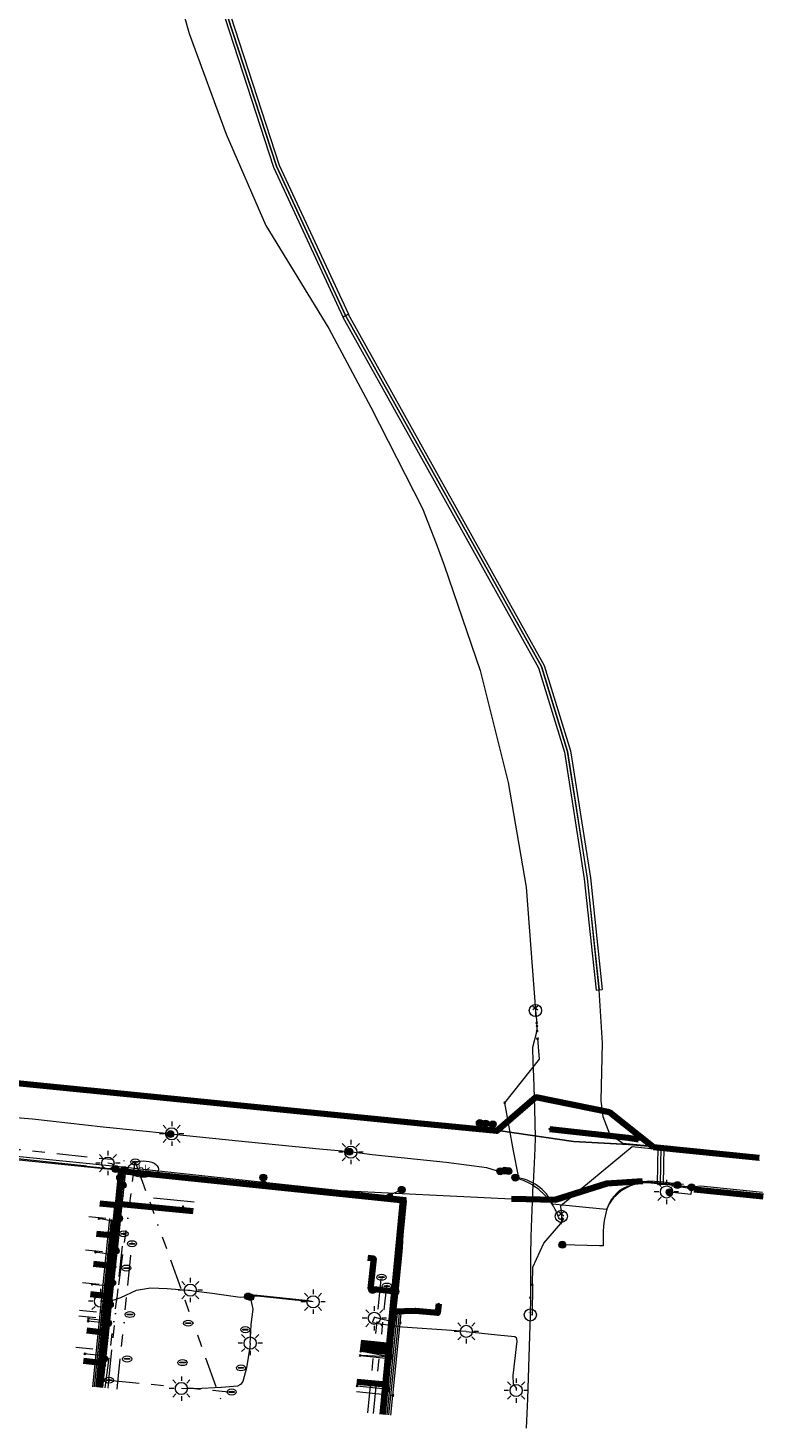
# Model space of a CAD drawing. Extents: x 168205 to 168768, y 448681 to 449635.
# Tile 4 of 11: x 168647 to 168768, y 448681 to 448911. Entities that reach past the tile are written whole.
import ezdxf
from ezdxf.enums import TextEntityAlignment as Align
from ezdxf.lldxf.tags import DXFTag

# ---------------------------------------------------------------- set-up
doc = ezdxf.new("R2010")
doc.units = 0
doc.linetypes.add('RI-OVERIG', pattern=[17, 5, -2, 2, -2, 0, -2, 2, -2])
doc.layers.get('0').update_dxf_attribs({"lineweight": 0})
for name, color, linetype, lineweight, true_color in [('B-WE-KL-DATA_COAXKABEL_7_ZIGGO BV-G', 3, 'KL-DATA-N', 18, 0x00ff00), ('B-WE-KL-DATA_DFN PA CIRCET NEDERLAND-G', 3, 'KL-DATA-N', 18, 0x00ff00), ('B-WE-KL-DATA_DUCT_ZIGGO BV-G', 3, 'Continuous', 100, 0x00ff00), ('B-WE-KL-DATA_HULPSTUK_KPN BV-S', 3, 'Continuous', 25, 0x00ff00), ('B-WE-KL-DATA_KABELBED_KPN BV-G', 3, 'Continuous', 100, 0x00ff00), ('B-WE-KL-DATA_KABELBED_ZIGGO BV-G', 3, 'Continuous', 100, 0x00ff00), ('B-WE-KL-DATA_MANTELBUIS_ASBESTCEMENT_100_KPN BV-G', 3, 'Continuous', 100, 0x00ff00), ('B-WE-KL-DATA_REGGEFIBER OPERATOR BV-G', 3, 'KL-DATA-N', 18, 0x00ff00), ('B-WE-KL-DATA_TRENT INFRASTRUCTUUR-G', 3, 'KL-DATA-N', 18, 0x00ff00), ('B-WE-KL-ET_LS_HULPSTUK_LIANDER NV PAC 2AI68G2-S', 190, 'Continuous', 25, 0x7f00ff), ('B-WE-KL-ET_LS_LIANDER NV PAC 2AI68G2-G', 190, 'KL-LS-N', 18, 0x7f00ff), ('B-WE-KL-ET_LS_OV_LICHTMAST_LIANDER NV PAC 2AI68G2-S', 190, 'Continuous', 25, 0x7f00ff), ('B-WE-KL-ET_MS_HULPSTUK_LIANDER NV PAC 2AI68G2-S', 4, 'Continuous', 25, 0x00ffff), ('B-WE-KL-ET_MS_LIANDER NV PAC 2AI68G2-G', 4, 'KL-MS-N', 18, 0x00ffff), ('B-WE-KL-ET_MS_MANTELBUIS_HIGH DENSITY POLYETHYLENE HDPE_125_LIANDER NV PAC 2AI68G2-G', 4, 'Continuous', 100, 0x00ffff), ('B-WE-KL-ET_MS_MANTELBUIS_POLYETHEEN_125_LIANDER NV PAC 2AI68G2-G', 4, 'Continuous', 100, 0x00ffff), ('B-WE-KL-GAS_LD_ASBESTCEMENT_89_LIANDER NV PAC 2AI68G2-G', 40, 'KL-GAS-LD-N', 18, 0xffbf00), ('B-WE-KL-GAS_LD_HULPSTUK_LIANDER NV PAC 2AI68G2-S', 40, 'Continuous', 25, 0xffbf00), ('B-WE-KL-GAS_LD_POLYETHEEN_110_LIANDER NV PAC 2AI68G2-G', 40, 'KL-GAS-LD-N', 18, 0xffbf00), ('B-WE-KL-GAS_LD_SLAGVAST PVC_110_LIANDER NV PAC 2AI68G2-G', 40, 'KL-GAS-LD-N', 18, 0xffbf00), ('B-WE-KL-GAS_LD_SLAGVAST PVC_75_LIANDER NV PAC 2AI68G2-G', 40, 'KL-GAS-LD-N', 18, 0xffbf00), ('B-WE-KL-WARMTENET_HULPSTUK_DEVO BV-S', 80, 'Continuous', 25, 0x3fff00), ('B-WE-KL-WARMTENET_OVERIG_DEVO BV-G', 80, 'KL-WARMTENET-N', 18, 0x3fff00), ('B-WE-KL-WATER_63_VITENS-G', 5, 'KL-WATER-N', 18, 0x0000ff), ('B-WE-KL-WATER_HULPSTUK_VITENS-S', 5, 'Continuous', 25, 0x0000ff), ('B-WE-KL-WATER_VITENS-S', 5, 'Continuous', 25, 0x0000ff), ('B-WE-RI-VRIJVERVAL_HULPSTUK_GEMEENTE VEENENDAAL-S', 6, 'Continuous', 25, 0xff00ff), ('B-WE-RI-VRIJVERVAL_POLYVINYLCHLORIDE PVC_120_GEMEENTE VEENENDAAL-G', 6, 'RI-OVERIG', 18, 0xff00ff), ('B-WE-RI-VRIJVERVAL_POLYVINYLCHLORIDE PVC_200_GEMEENTE VEENENDAAL-G', 6, 'RI-OVERIG', 18, 0xff00ff), ('B-WE-RI-VRIJVERVAL_POLYVINYLCHLORIDE PVC_310_GEMEENTE VEENENDAAL-G', 6, 'RI-OVERIG', 18, 0xff00ff)]:
    doc.layers.add(name, color=color, linetype=linetype, lineweight=lineweight, true_color=true_color)
for name, color, linetype, lineweight in [('B-WE-KL-OVERIG_HULPSTUK_GEMEENTE VEENENDAAL-S', 8, 'Continuous', 25), ('B-WE-OG-INFO_DFN PA CIRCET NEDERLAND-G', 7, 'Continuous', 18), ('B-WE-OG-INFO_LIANDER NV PAC 2AI68G2-G', 7, 'Continuous', 18), ('B-WE-OG-INFO_TRENT INFRASTRUCTUUR-G', 7, 'Continuous', 18)]:
    doc.layers.add(name, color=color, linetype=linetype, lineweight=lineweight)
doc.styles.add('NLCS-ISO', font='NLCS-ISO.ttf')
doc.styles.get("Standard").update_dxf_attribs({"font": 'iso.shx'})
tags = doc.linetypes.add('KL-DATA-N', pattern='A,4,-1,[101,NLCS.SHX,S=0.5,R=0,X=0,Y=0],-1,4,-1,["D",Standard,S=1,R=0,X=-0.25,Y=-0.5],-1.5', length=12.5).pattern_tags.tags
tags[18] = DXFTag(74, 10)
tags = doc.linetypes.add('KL-GAS-LD-N', pattern='A,4,-1,[69,NLCS.SHX,S=0.5,R=0,X=0,Y=0],-1,4,-1,["L",Standard,S=1,R=0,X=0.25,Y=-0.5],-2', length=13).pattern_tags.tags
tags[18] = DXFTag(74, 10)
tags = doc.linetypes.add('KL-LS-N', pattern='A,4,-1,[103,NLCS.SHX,S=0.75,R=0,X=0,Y=0],-1,4,-1,["L",Standard,S=1,R=0,X=0,Y=-0.5],-2', length=13).pattern_tags.tags
tags[18] = DXFTag(74, 10)
tags = doc.linetypes.add('KL-MS-N', pattern='A,4,-1,[103,NLCS.SHX,S=0.75,R=0,X=0,Y=0],-1,4,-1,["M",Standard,S=1,R=0,X=0,Y=-0.5],-2', length=13).pattern_tags.tags
tags[18] = DXFTag(74, 10)
tags = doc.linetypes.add('KL-WARMTENET-N', pattern='A,7,-1.5,["WN",Standard,S=1,R=0,X=-0.3,Y=-0.5],-3', length=11.5).pattern_tags.tags
tags[6] = DXFTag(74, 10)
doc.linetypes.add('KL-WATER-N', pattern='A,7,-0.5,[168,NLCS.SHX,S=0.75,R=0,X=0.75,Y=0],-2', length=9.5)

# ---------------------------------------------------------------- blocks, each defined once
blk = doc.blocks.new('SKL-WTB_HULP_BLAASGAT-SO')
at = {"color": 0, "linetype": 'ByBlock', "lineweight": 18}
for points in [[(0.4, 0.73), (-0.4, 0.09)], [(-0.4, 0.73), (0.4, 0.09)], [(0, 0.41), (0, -0.87)]]:
    blk.add_lwpolyline(points, dxfattribs=at)
blk.add_circle((0, 0), 1, dxfattribs=at)
at = {"color": 0, "linetype": 'ByBlock', "lineweight": 18, "style": 'NLCS-ISO', "flags": 1}
for tag, p in [('TYPE', (1.5, 0)), ('OMSCHRIJVING', (1.5, -3)), ('LABEL', (1.5, -1.5))]:
    blk.add_attdef(tag, p, '', height=1, dxfattribs=at)
blk = doc.blocks.new('SKL-WTB_HULP_OVERIG-SO')
at = {"color": 0, "linetype": 'ByBlock', "lineweight": 18}
for points in [[(-0.14, 0.14), (0.14, -0.14)], [(0.14, 0.14), (-0.14, -0.14)]]:
    blk.add_lwpolyline(points, dxfattribs=at)
at = {"color": 0, "linetype": 'ByBlock', "lineweight": 18, "style": 'NLCS-ISO', "flags": 1}
for tag, p in [('TYPE', (1.5, 0)), ('OMSCHRIJVING', (1.5, -3)), ('LABEL', (1.5, -1.5))]:
    blk.add_attdef(tag, p, '', height=1, dxfattribs=at)
blk = doc.blocks.new('SKL-WTB_HULP_T STUK-SO')
at = {"color": 0, "linetype": 'ByBlock', "lineweight": 18}
blk.add_circle((0, 0), 1, dxfattribs=at)
at = {"color": 0, "linetype": 'ByBlock', "lineweight": -2, "style": 'NLCS-ISO'}
blk.add_text('T', height=1, dxfattribs=at).set_placement((0, 0), align=Align.MIDDLE_CENTER)
at = {"color": 0, "linetype": 'ByBlock', "lineweight": 18, "style": 'NLCS-ISO', "flags": 1}
for tag, p in [('TYPE', (1.5, 0)), ('OMSCHRIJVING', (1.5, -3)), ('LABEL', (1.5, -1.5))]:
    blk.add_attdef(tag, p, '', height=1, dxfattribs=at)
blk = doc.blocks.new('SKL-WTB_HULP_MOF-SO')
at = {"linetype": 'ByBlock', "lineweight": 18}
h = blk.add_hatch(color=0, dxfattribs=at)
h.dxf.hatch_style = 1
h.paths.add_polyline_path([(-0.5625, 0, 1), (0.5625, 0, 1)])
at = {"color": 0, "linetype": 'ByBlock', "lineweight": 18}
blk.add_circle((0, 0), 0.5625, dxfattribs=at)
at = {"color": 0, "linetype": 'ByBlock', "lineweight": 18, "style": 'NLCS-ISO', "flags": 1}
for tag, p in [('TYPE', (1.5, 0)), ('OMSCHRIJVING', (1.5, -3)), ('LABEL', (1.5, -1.5))]:
    blk.add_attdef(tag, p, '', height=1, dxfattribs=at)
blk = doc.blocks.new('SKL-ET_OV_LICHTMAST-SO')
at = {"color": 0, "linetype": 'ByBlock', "lineweight": 18}
for points in [[(-1.25, 0), (-2, 0)], [(-1.41, 1.41), (-0.88, 0.88)], [(0, 2), (0, 1.25)], [(0.88, 0.88), (1.41, 1.41)], [(2, 0), (1.25, 0)], [(-1.41, -1.41), (-0.88, -0.88)], [(0, -1.25), (0, -2)], [(0.88, -0.88), (1.41, -1.41)]]:
    blk.add_lwpolyline(points, dxfattribs=at)
blk.add_circle((0, 0), 1, dxfattribs=at)
blk = doc.blocks.new('SKL-WATER_BRANDKRAAN_BRANDPUT-SO')
at = {"color": 0, "linetype": 'ByBlock', "lineweight": 18}
blk.add_ellipse((0, 0), major_axis=(2.5, 0), ratio=0.54, dxfattribs=at)
at = {"color": 0, "linetype": 'ByBlock', "lineweight": 18, "style": 'NLCS-ISO'}
blk.add_text('bk', height=1.5, dxfattribs=at).set_placement((0.16, 0), align=Align.MIDDLE_CENTER)
blk = doc.blocks.new('SRI-HULP_OVERIG-SO')
at = {"color": 0, "linetype": 'ByBlock', "lineweight": 18}
for points in [[(-0.14, 0.14), (0.14, -0.14)], [(0.14, 0.14), (-0.14, -0.14)]]:
    blk.add_lwpolyline(points, dxfattribs=at)
at = {"color": 0, "linetype": 'ByBlock', "lineweight": 18, "style": 'NLCS-ISO', "flags": 1}
for tag, p in [('TYPE', (1.5, 0)), ('OMSCHRIJVING', (1.5, -3)), ('LABEL', (1.5, -1.5))]:
    blk.add_attdef(tag, p, '', height=1, dxfattribs=at)
blk = doc.blocks.new('SRI-HULP_MANGAT-SO')
at = {"linetype": 'ByBlock', "lineweight": 18}
h = blk.add_hatch(color=0, dxfattribs=at)
h.dxf.hatch_style = 1
edge = h.paths.add_edge_path()
edge.add_arc((0.38, 0), 0.0646, -90, 90, ccw=False)
edge.add_line((0.38, -0.06), (-0.38, -0.06))
edge.add_arc((-0.38, 0), 0.0646, 90, 270, ccw=False)
edge.add_line((-0.38, 0.06), (0.38, 0.06))
at = {"color": 0, "linetype": 'ByBlock', "lineweight": 18}
blk.add_lwpolyline([(0.38, 0.06, -1), (0.38, -0.06), (-0.38, -0.06, -1), (-0.38, 0.06)], format="xyb", close=True, dxfattribs=at)
blk.add_ellipse((0, 0), major_axis=(-0.75, 0), ratio=0.666667, dxfattribs=at)
at = {"color": 0, "linetype": 'ByBlock', "lineweight": 18, "style": 'NLCS-ISO', "flags": 1}
for tag, p in [('TYPE', (1.75, 0)), ('OMSCHRIJVING', (1.75, -3)), ('LABEL', (1.75, -1.5))]:
    blk.add_attdef(tag, p, '', height=1, dxfattribs=at)
blk = doc.blocks.new('SKL-WTB_HULP_MANGAT-SO')
at = {"linetype": 'ByBlock', "lineweight": 18}
h = blk.add_hatch(color=0, dxfattribs=at)
h.dxf.hatch_style = 1
edge = h.paths.add_edge_path()
edge.add_arc((0.38, 0), 0.0646, -90, 90, ccw=False)
edge.add_line((0.38, -0.06), (-0.38, -0.06))
edge.add_arc((-0.38, 0), 0.0646, 90, 270, ccw=False)
edge.add_line((-0.38, 0.06), (0.38, 0.06))
at = {"color": 0, "linetype": 'ByBlock', "lineweight": 18}
blk.add_lwpolyline([(0.38, 0.06, -1), (0.38, -0.06), (-0.38, -0.06, -1), (-0.38, 0.06)], format="xyb", close=True, dxfattribs=at)
blk.add_ellipse((0, 0), major_axis=(-0.75, 0), ratio=0.666667, dxfattribs=at)
at = {"color": 0, "linetype": 'ByBlock', "lineweight": 18, "style": 'NLCS-ISO', "flags": 1}
for tag, p in [('TYPE', (1.75, 0)), ('OMSCHRIJVING', (1.75, -3)), ('LABEL', (1.75, -1.5))]:
    blk.add_attdef(tag, p, '', height=1, dxfattribs=at)

msp = doc.modelspace()

# ---------------------------------------------------------------- linework, layer by layer
at = {"layer": 'B-WE-KL-DATA_COAXKABEL_7_ZIGGO BV-G', "flags": 128}
for points in [[(168658.89, 448687.77), (168659.14, 448690.47), (168659.25, 448691.57), (168659.27, 448691.8), (168659.81, 448696.77), (168660.14, 448699.85), (168660.33, 448701.56), (168660.45, 448702.75), (168660.96, 448707.72), (168661.47, 448712.7), (168661.85, 448716.41), (168661.98, 448717.69), (168659.1, 448717.97)], [(168658.89, 448687.77), (168659.14, 448690.47), (168659.25, 448691.57), (168659.27, 448691.8), (168659.81, 448696.77), (168660.14, 448699.85), (168660.33, 448701.56), (168660.45, 448702.75), (168660.96, 448707.72), (168661.47, 448712.7), (168658.59, 448712.99)], [(168658.89, 448687.77), (168659.14, 448690.47), (168659.25, 448691.57), (168659.27, 448691.8), (168659.81, 448696.77), (168660.14, 448699.85), (168660.33, 448701.56), (168660.45, 448702.75), (168660.96, 448707.72), (168658.08, 448708.02)], [(168703.11, 448709.02), (168704.1, 448708.92), (168703.59, 448703.95), (168707.67, 448703.52), (168707.63, 448703.15), (168707.32, 448700.21), (168707.08, 448697.86), (168706.88, 448695.94), (168706.74, 448694.57), (168706.63, 448693.57), (168706.46, 448691.94), (168706.44, 448691.72), (168706.26, 448689.91), (168706.08, 448688.2), (168705.93, 448686.78), (168705.57, 448683.33)], [(168657.57, 448703.04), (168660.45, 448702.75), (168660.33, 448701.56), (168660.14, 448699.85), (168659.81, 448696.77), (168659.27, 448691.8), (168659.25, 448691.57), (168659.14, 448690.47), (168658.89, 448687.77)], [(168705.57, 448683.33), (168705.93, 448686.78), (168706.08, 448688.2), (168706.26, 448689.91), (168706.44, 448691.72), (168706.46, 448691.94), (168706.63, 448693.57), (168706.74, 448694.57), (168706.88, 448695.94), (168707.08, 448697.86), (168707.32, 448700.21), (168707.33, 448700.22), (168710.95, 448700.35), (168714.63, 448699.98), (168714.79, 448701.47)], [(168658.89, 448687.77), (168659.14, 448690.47), (168659.25, 448691.57), (168659.27, 448691.8), (168659.81, 448696.77), (168656.96, 448697.08)], [(168705.57, 448683.33), (168705.93, 448686.78), (168706.08, 448688.2), (168706.26, 448689.91), (168706.44, 448691.72), (168706.46, 448691.94), (168706.63, 448693.57), (168701.9, 448694.06)], [(168705.57, 448683.33), (168705.93, 448686.78), (168706.08, 448688.2), (168706.26, 448689.91), (168706.44, 448691.72), (168706.46, 448691.94), (168706.63, 448693.57), (168706.74, 448694.57), (168702, 448695.05)], [(168658.89, 448687.77), (168659.14, 448690.47), (168659.25, 448691.57), (168659.27, 448691.8), (168656.45, 448692.1)], [(168705.57, 448683.33), (168705.93, 448686.78), (168706.08, 448688.2), (168701.35, 448688.69)]]:
    msp.add_lwpolyline(points, dxfattribs=at)
at = {"layer": 'B-WE-KL-DATA_DFN PA CIRCET NEDERLAND-G', "flags": 128}
for points in [[(168768, 448719.43), (168751.22, 448721.14), (168751.33, 448727.23), (168745.01, 448727.8), (168742.88, 448729.32), (168741.76, 448732.16), (168741.48, 448734.85), (168741.66, 448744.29), (168741.13, 448753.03), (168739.19, 448771.36), (168735.94, 448792.2), (168731.65, 448806.15), (168699.48, 448863.78), (168688.12, 448888.33), (168676.49, 448924.06), (168671.08, 448942.08), (168669.44, 448955.71)], [(168676.01, 448923.91), (168687.65, 448888.15)], [(168676.97, 448924.21), (168688.59, 448888.51)], [(168687.65, 448888.15), (168699.03, 448863.57)], [(168688.59, 448888.51), (168699.94, 448863.99)], [(168699.03, 448863.57), (168699.94, 448863.99)], [(168699.05, 448863.53), (168699.92, 448864.02)], [(168699.92, 448864.02), (168732.11, 448806.34)], [(168699.05, 448863.53), (168731.18, 448805.95)], [(168732.11, 448806.34), (168736.42, 448792.31)], [(168731.18, 448805.95), (168735.45, 448792.09)], [(168736.42, 448792.31), (168739.68, 448771.42)], [(168735.45, 448792.09), (168738.69, 448771.29)], [(168738.69, 448771.29), (168740.63, 448752.97)], [(168739.68, 448771.42), (168741.62, 448753.08)], [(168740.63, 448752.97), (168741.62, 448753.08)], [(168750.72, 448721.15), (168750.83, 448727.24)], [(168750.83, 448727.24), (168751.83, 448727.22)], [(168751.72, 448721.13), (168751.83, 448727.22)], [(168750.72, 448721.15), (168751.72, 448721.13)]]:
    msp.add_lwpolyline(points, dxfattribs=at)
at = {"layer": 'B-WE-KL-DATA_DUCT_ZIGGO BV-G', "flags": 128}
for points in [[(168658.89, 448687.77), (168659.27, 448691.8), (168659.81, 448696.77), (168660.45, 448702.75), (168660.96, 448707.72), (168661.47, 448712.7), (168661.85, 448716.41), (168661.98, 448717.69), (168662.01, 448717.88), (168662.02, 448718.07)], [(168705.57, 448683.33), (168705.93, 448686.78), (168706.08, 448688.2), (168706.26, 448689.91), (168706.44, 448691.72), (168706.46, 448691.94), (168706.63, 448693.57), (168706.74, 448694.57), (168706.88, 448695.94), (168707.08, 448697.86), (168707.32, 448700.21), (168707.63, 448703.15), (168707.67, 448703.52), (168708.35, 448710.05), (168708.43, 448711.73), (168708.49, 448712.91)]]:
    msp.add_lwpolyline(points, dxfattribs=at)
at = {"layer": 'B-WE-KL-DATA_KABELBED_KPN BV-G', "flags": 128}
for points in [[(168586.75, 448744.19), (168597.21, 448742.73), (168638.85, 448738.39), (168711.83, 448731.09), (168724.32, 448729.88), (168730.71, 448735.41), (168742.8, 448732.94), (168750.05, 448727.22)], [(168747.59, 448728.48), (168745.9, 448728.72), (168734.5, 448730), (168733.02, 448730.18)], [(168734.5, 448730), (168745.9, 448728.72)], [(168750.05, 448727.22), (168767.43, 448725.46)], [(168705.62, 448683.32), (168709.03, 448718.46), (168662.63, 448723.28), (168659.39, 448690.03)], [(168659.39, 448690.03), (168659.14, 448687.75)]]:
    msp.add_lwpolyline(points, dxfattribs=at)
at = {"layer": 'B-WE-KL-DATA_KABELBED_ZIGGO BV-G', "flags": 128}
for points in [[(168661.98, 448717.69), (168659.1, 448717.97)], [(168661.85, 448716.41), (168661.98, 448717.69)], [(168661.98, 448717.69), (168662.01, 448717.88)], [(168662.01, 448717.88), (168662.02, 448718.07)], [(168662.01, 448717.88), (168674.45, 448716.71)], [(168661.85, 448716.41), (168661.47, 448712.7)], [(168661.47, 448712.7), (168658.59, 448712.99)], [(168660.96, 448707.72), (168661.47, 448712.7)], [(168708.43, 448711.73), (168708.49, 448712.91)], [(168707.67, 448703.52), (168708.35, 448710.05), (168708.43, 448711.73)], [(168660.96, 448707.72), (168658.08, 448708.02)], [(168660.45, 448702.75), (168660.96, 448707.72)], [(168703.11, 448709.02), (168704.1, 448708.92), (168703.59, 448703.95), (168707.67, 448703.52)], [(168657.57, 448703.04), (168660.45, 448702.75)], [(168659.81, 448696.77), (168660.45, 448702.75)], [(168707.32, 448700.21), (168707.63, 448703.15)], [(168707.63, 448703.15), (168707.67, 448703.52)], [(168707.32, 448700.21), (168710.95, 448700.35), (168714.63, 448699.98), (168714.79, 448701.47)], [(168707.08, 448697.86), (168707.32, 448700.21)], [(168659.81, 448696.77), (168656.96, 448697.08)], [(168659.27, 448691.8), (168659.81, 448696.77)], [(168706.74, 448694.57), (168706.88, 448695.94)], [(168706.88, 448695.94), (168707.08, 448697.86)], [(168706.63, 448693.57), (168701.9, 448694.06)], [(168706.74, 448694.57), (168702, 448695.05)], [(168706.46, 448691.94), (168706.63, 448693.57)], [(168706.63, 448693.57), (168706.74, 448694.57)], [(168656.45, 448692.1), (168659.27, 448691.8)], [(168658.89, 448687.77), (168659.27, 448691.8)], [(168706.26, 448689.91), (168706.44, 448691.72)], [(168706.44, 448691.72), (168706.46, 448691.94)], [(168706.08, 448688.2), (168706.26, 448689.91)], [(168706.08, 448688.2), (168701.35, 448688.69)], [(168705.57, 448683.33), (168705.93, 448686.78)], [(168705.93, 448686.78), (168706.08, 448688.2)]]:
    msp.add_lwpolyline(points, dxfattribs=at)
at = {"layer": 'B-WE-KL-DATA_MANTELBUIS_ASBESTCEMENT_100_KPN BV-G', "flags": 128}
msp.add_lwpolyline([(168734.5, 448730), (168745.9, 448728.72)], dxfattribs=at)
at = {"layer": 'B-WE-KL-DATA_REGGEFIBER OPERATOR BV-G', "flags": 128}
for points in [[(168658.93, 448687.77), (168659.15, 448689.92), (168662.74, 448723.24), (168678.12, 448721.75), (168708.43, 448718.48), (168705.08, 448683.37)], [(168667.94, 448718.91), (168674.61, 448718.22)], [(168657.34, 448715.84), (168660.13, 448715.55)], [(168657.34, 448715.84), (168660.13, 448715.55)], [(168656.79, 448710.36), (168659.57, 448710.08)], [(168656.79, 448710.36), (168659.57, 448710.08)], [(168706.42, 448703.73), (168703.63, 448704), (168704.11, 448708.98), (168703.11, 448709.07)], [(168656.25, 448704.99), (168659.03, 448704.71)], [(168656.25, 448704.99), (168659.03, 448704.71)], [(168655.79, 448700.43), (168658.57, 448700.15)], [(168655.79, 448700.43), (168658.57, 448700.15)], [(168655.69, 448699.53), (168658.48, 448699.25)], [(168655.69, 448699.53), (168658.48, 448699.25)], [(168655.17, 448694.36), (168657.96, 448694.08)], [(168655.17, 448694.36), (168657.96, 448694.08)], [(168701.95, 448693.68), (168706.72, 448693.18)], [(168701.87, 448692.99), (168706.65, 448692.49)], [(168701.25, 448687.06), (168706.03, 448686.56)]]:
    msp.add_lwpolyline(points, dxfattribs=at)
at = {"layer": 'B-WE-KL-DATA_TRENT INFRASTRUCTUUR-G', "flags": 128}
msp.add_lwpolyline([(168205, 448788.35), (168225.2, 448787), (168240, 448785.8), (168250.1, 448784.6), (168270.3, 448782.3), (168294.6, 448779.4), (168295, 448778.7), (168296.4, 448776.4), (168297.4, 448774.7), (168298.3, 448773.9), (168298.8, 448773.4), (168323.4, 448770.9), (168347.9, 448768.6), (168371.5, 448766.2), (168393, 448764.3), (168407.3, 448762.8), (168423.8, 448760.8), (168439.4, 448759), (168449.5, 448758.2), (168451.8, 448758.4), (168468.7, 448756.5), (168498.2, 448753.2), (168516.1, 448751.8), (168544.2, 448748.8), (168558.1, 448747.5), (168579.5, 448745.1), (168593.6, 448743.6), (168593.8, 448743.5), (168606.7, 448742.1), (168610.1, 448741.7), (168618.2, 448740.8), (168622.1, 448740.4), (168623.7, 448740.5), (168648.3, 448737.2), (168671.6, 448735), (168722.3, 448730.3), (168736.9, 448728.2), (168746, 448727.7), (168759.8, 448726.5), (168767.43, 448725.53)], dxfattribs=at)
at = {"layer": 'B-WE-KL-ET_LS_LIANDER NV PAC 2AI68G2-G', "flags": 128}
for points in [[(168670.72, 448729.35), (168670.5, 448729.37), (168659.66, 448730.51), (168648.08, 448731.78), (168643.35, 448732.21)], [(168722.48, 448731.08), (168721.52, 448731.18)], [(168723.66, 448730.96), (168722.48, 448731.08)], [(168670.72, 448729.35), (168670.92, 448729.4)], [(168700.1, 448726.45), (168694.61, 448726.93), (168682.42, 448728.16), (168672.8, 448729.12), (168670.72, 448729.35)], [(168640.19, 448724.18), (168640.41, 448725.89), (168656.48, 448724.17), (168656.66, 448724.15), (168656.71, 448724.14), (168656.74, 448724.14), (168656.86, 448724.13), (168657, 448724.11), (168661.73, 448723.61), (168662.39, 448723.54), (168663.13, 448723.46)], [(168700.1, 448726.45), (168700.35, 448726.39)], [(168724.88, 448723.24), (168724.25, 448723.31), (168722.66, 448723.83), (168716.01, 448724.7), (168703.83, 448725.96), (168700.1, 448726.45)], [(168663.13, 448723.45), (168662.87, 448720.99), (168662.28, 448715.47), (168660.45, 448698.28), (168659.82, 448692.42), (168659.32, 448687.73)], [(168661.73, 448723.61), (168661.59, 448724.05), (168661.33, 448724.38), (168661.1, 448724.49), (168660.45, 448724.59)], [(168663.13, 448723.46), (168673.3, 448722.41), (168685.99, 448721.1), (168706.72, 448718.96), (168709.2, 448718.7), (168707.8, 448704.72), (168707.74, 448704.14), (168707.68, 448703.51), (168707.34, 448700.03), (168707.24, 448699.04), (168707.08, 448697.44), (168706.62, 448692.79), (168706.49, 448691.48), (168706.16, 448688.21), (168706.1, 448687.58), (168706.09, 448687.46), (168705.83, 448684.89), (168705.67, 448683.32)], [(168724.88, 448723.24), (168725.39, 448723.47), (168726.24, 448723.29)], [(168725.64, 448723.35), (168725.58, 448723.35), (168724.88, 448723.24)], [(168662.87, 448720.99), (168662.72, 448721.01), (168662.81, 448722.16), (168662.45, 448722.19)], [(168685.99, 448721.1), (168686.02, 448721.78), (168685.96, 448722.22)], [(168756.29, 448720.63), (168749.59, 448721.32), (168749.03, 448721.35), (168748.46, 448721.33), (168747.89, 448721.27), (168747.34, 448721.17), (168746.79, 448721.02), (168746.25, 448720.83), (168745.74, 448720.59), (168745.24, 448720.32), (168744.76, 448720.01), (168744.32, 448719.66), (168743.9, 448719.28), (168743.51, 448718.87), (168743.15, 448718.42), (168742.83, 448717.95), (168742.55, 448717.46), (168742.31, 448716.95), (168738.93, 448717.29), (168733.49, 448717.85), (168733.28, 448718.3), (168733.03, 448718.72), (168732.76, 448719.13), (168732.46, 448719.52), (168732.13, 448719.89), (168731.78, 448720.24), (168731.41, 448720.56), (168731.02, 448720.86), (168730.61, 448721.13), (168730.18, 448721.37), (168729.74, 448721.59), (168729.28, 448721.77), (168728.81, 448721.93), (168728.34, 448722.05), (168727.85, 448722.14), (168727.36, 448722.2)], [(168706.72, 448718.96), (168706.76, 448719.36), (168708.69, 448720.21)], [(168752.18, 448719.85), (168752.68, 448719.8)], [(168756.29, 448720.63), (168756.16, 448719.44), (168752.68, 448719.8)], [(168768, 448719.43), (168756.29, 448720.63)], [(168662.28, 448715.47), (168662.03, 448715.49), (168661.97, 448714.9), (168658.94, 448715.49)], [(168661.72, 448710.2), (168661.47, 448710.22), (168661.39, 448709.53), (168658.37, 448709.96)], [(168703.89, 448703.72), (168704.1, 448705.71), (168704.4, 448708.69), (168703.41, 448708.79)], [(168661.15, 448704.93), (168660.9, 448704.96), (168660.84, 448704.36), (168657.82, 448704.67)], [(168659.24, 448701.93), (168659.57, 448701.94), (168659.74, 448701.93), (168660.05, 448701.96), (168661.49, 448702.14), (168662.55, 448702.53), (168665.17, 448703.73), (168667.44, 448704.12), (168670.2, 448703.99), (168673.55, 448703.73), (168673.98, 448703.73)], [(168673.98, 448703.73), (168674.51, 448703.61), (168677.55, 448703.24), (168682.17, 448702.56), (168683.46, 448702.69)], [(168694.14, 448701.81), (168693.41, 448701.98), (168685, 448702.84), (168684.45, 448702.84), (168683.76, 448702.75), (168683.67, 448702.71), (168683.46, 448702.69)], [(168694.14, 448701.81), (168691.21, 448702.1), (168684.99, 448702.74), (168684.45, 448702.74), (168683.84, 448702.66), (168683.83, 448702.62), (168683.84, 448702.57)], [(168703.89, 448703.72), (168707.58, 448703.52), (168707.68, 448703.51)], [(168660.77, 448701.33), (168660.72, 448701.63), (168660.6, 448701.76), (168659.79, 448701.9), (168659.24, 448701.93)], [(168683.82, 448695.03), (168683.87, 448695.89), (168684, 448698.09), (168684.29, 448700.62), (168684.16, 448701.35), (168683.84, 448702.57)], [(168707.34, 448700.03), (168707.58, 448700.01), (168707.65, 448700.69), (168714.63, 448699.98), (168714.79, 448701.47)], [(168660.45, 448698.28), (168660.2, 448698.31), (168657.19, 448698.63)], [(168660.45, 448698.28), (168660.21, 448698.47), (168660.24, 448698.71), (168657.23, 448699.02)], [(168719.31, 448696.95), (168708.81, 448697.66), (168708.38, 448697.71), (168704.84, 448698.19), (168704.03, 448698.38), (168703.98, 448698.56), (168704.2, 448699.1)], [(168707.24, 448699.04), (168707.41, 448699.03), (168707.46, 448698.84), (168707.4, 448698.67), (168707.1, 448698.6), (168705.31, 448698.98), (168704.2, 448699.28), (168704.2, 448699.1)], [(168719.31, 448696.95), (168724.45, 448696.39), (168727.3, 448696.12), (168727.52, 448695.95), (168727.6, 448695.34), (168727.48, 448694.4), (168726.95, 448689.72), (168726.99, 448688.3), (168727.2, 448688.01), (168727.4, 448687.8), (168727.48, 448687.62), (168727.51, 448687.43), (168727.51, 448687.23)], [(168683.82, 448695.03), (168683.76, 448694.35), (168683.2, 448690.99), (168682.6, 448688.74), (168682.21, 448688.23), (168681.74, 448687.97), (168679.08, 448687.72), (168674.77, 448687.52), (168672.51, 448687.56)], [(168706.62, 448692.79), (168701.95, 448693.68)], [(168659.82, 448692.42), (168659.57, 448692.45), (168659.62, 448692.94), (168656.63, 448693.26)], [(168706.62, 448692.79), (168701.87, 448692.99)], [(168706.09, 448687.46), (168701.35, 448687.96)]]:
    msp.add_lwpolyline(points, dxfattribs=at)
at = {"layer": 'B-WE-KL-ET_MS_LIANDER NV PAC 2AI68G2-G', "flags": 128}
for points in [[(168640.44, 448724.14), (168640.44, 448725.68), (168691.93, 448720.44), (168725.61, 448718.77), (168733.88, 448718.58), (168742.37, 448721.26), (168748.25, 448721.62), (168753.29, 448721.12), (168753.98, 448720.97)], [(168755, 448721.09), (168752.84, 448721.32), (168751.64, 448721.45), (168750.19, 448721.58), (168749.28, 448721.6), (168748.59, 448721.52), (168747.6, 448721.32), (168746.69, 448721.07), (168745.8, 448720.74), (168744.95, 448720.35), (168744.49, 448720.08), (168744.04, 448719.66), (168743.52, 448719.11), (168743.1, 448718.53), (168742.65, 448717.72), (168742.35, 448716.87), (168742.09, 448715.9), (168741.95, 448715.14), (168741.85, 448714.24), (168741.8, 448713.35), (168741.8, 448712.22), (168741.77, 448710.99), (168741.17, 448711.01), (168735.09, 448711.19)], [(168768.04, 448719.08), (168756.74, 448720.26), (168754.68, 448720.62), (168754.23, 448720.79), (168753.98, 448720.97)], [(168767.97, 448719.74), (168757.84, 448720.79), (168755.74, 448720.57)]]:
    msp.add_lwpolyline(points, dxfattribs=at)
at = {"layer": 'B-WE-KL-ET_MS_MANTELBUIS_HIGH DENSITY POLYETHYLENE HDPE_125_LIANDER NV PAC 2AI68G2-G', "flags": 128}
msp.add_lwpolyline([(168726.72, 448718.74), (168733.88, 448718.58), (168742.37, 448721.26), (168748.25, 448721.62)], dxfattribs=at)
at = {"layer": 'B-WE-KL-ET_MS_MANTELBUIS_POLYETHEEN_125_LIANDER NV PAC 2AI68G2-G', "flags": 128}
msp.add_lwpolyline([(168768.04, 448719.08), (168756.74, 448720.26)], dxfattribs=at)
at = {"layer": 'B-WE-KL-GAS_LD_ASBESTCEMENT_89_LIANDER NV PAC 2AI68G2-G', "flags": 128}
msp.add_lwpolyline([(168725.59, 448734.49), (168727.02, 448726.62), (168727.84, 448722.43)], dxfattribs=at)
at = {"layer": 'B-WE-KL-GAS_LD_POLYETHEEN_110_LIANDER NV PAC 2AI68G2-G', "flags": 128}
for points in [[(168730.9, 448746.31), (168730.2, 448743.58), (168730.26, 448741.18), (168730.32, 448738.79), (168730.43, 448735.43), (168730.57, 448731.3), (168730.6, 448728.74), (168730.57, 448726.96), (168730.48, 448724.57), (168730.29, 448721.32), (168730.2, 448720.1), (168730.12, 448718.17), (168730.02, 448715.52), (168729.93, 448712.48), (168729.87, 448709.45), (168729.84, 448706.52), (168729.83, 448702.49)], [(168730.16, 448704.63), (168730.21, 448707.47), (168732.05, 448711.42), (168734.82, 448714.69)]]:
    msp.add_lwpolyline(points, dxfattribs=at)
at = {"layer": 'B-WE-KL-GAS_LD_SLAGVAST PVC_110_LIANDER NV PAC 2AI68G2-G', "flags": 128}
for points in [[(168730.9, 448746.31), (168730.95, 448746.53), (168730.92, 448747.1)], [(168767.48, 448725.02), (168746.55, 448727.24), (168734.77, 448717.49), (168734.92, 448715.85), (168735.14, 448715.38)], [(168734.82, 448714.69), (168735.13, 448715.02), (168735.14, 448715.38)], [(168730.16, 448704.63), (168730.1, 448699.64), (168729.82, 448699.65)], [(168729.83, 448702.49), (168729.82, 448699.65)], [(168729.82, 448699.65), (168729.37, 448685.86), (168729.14, 448681.08)]]:
    msp.add_lwpolyline(points, dxfattribs=at)
at = {"layer": 'B-WE-KL-GAS_LD_SLAGVAST PVC_75_LIANDER NV PAC 2AI68G2-G', "flags": 128}
for points in [[(168667.7, 449066.94), (168667.07, 449055.78), (168666.73, 449049.76), (168666.4, 449043.86), (168666.3, 449041.44), (168665.91, 449032.32), (168665.28, 449021.95), (168664.67, 449011.92), (168664.31, 449005.68), (168664.17, 449002.17), (168664.16, 449000.5), (168664.17, 448999.5), (168664.49, 448962.01), (168665.55, 448947.07), (168666.31, 448939.87), (168667.15, 448935.32), (168667.16, 448935.24), (168667.18, 448935.17), (168668.01, 448930.7), (168673.82, 448910.1), (168679.85, 448893.57), (168686.38, 448878.59), (168696.73, 448861.64), (168703.65, 448848.75), (168712.13, 448832.08), (168714.36, 448826.35), (168715.7, 448822.78), (168721.6, 448805.5), (168726.16, 448787.12), (168729.14, 448769.89), (168730.66, 448749.65), (168730.88, 448747.62)], [(168730.92, 448747.1), (168730.88, 448747.62)], [(168731, 448745.04), (168731.25, 448741.65), (168725.59, 448734.49)], [(168734.97, 448715.37), (168734.57, 448715.37), (168734.53, 448715.5), (168734.51, 448715.57), (168734.48, 448715.64), (168734.45, 448715.72), (168734.42, 448715.8), (168734.36, 448715.96), (168734.32, 448716.07), (168734.28, 448716.17), (168734.23, 448716.29), (168734.17, 448716.42), (168734.11, 448716.54), (168734.06, 448716.65), (168733.99, 448716.8), (168733.91, 448716.95), (168733.84, 448717.09), (168733.79, 448717.19), (168733.72, 448717.3), (168733.66, 448717.4), (168733.6, 448717.51), (168733.55, 448717.6), (168733.49, 448717.69), (168733.42, 448717.79), (168733.35, 448717.9), (168733.31, 448717.96), (168733.27, 448718.02), (168733.24, 448718.07), (168733.19, 448718.14), (168733.14, 448718.21), (168733.09, 448718.28), (168733.04, 448718.34), (168732.99, 448718.42), (168732.95, 448718.46), (168732.91, 448718.52), (168732.87, 448718.57), (168732.82, 448718.63), (168732.77, 448718.69), (168732.72, 448718.76), (168732.67, 448718.82), (168732.61, 448718.88), (168732.56, 448718.94), (168732.51, 448719), (168732.45, 448719.07), (168732.39, 448719.13), (168732.33, 448719.19), (168732.28, 448719.26), (168732.22, 448719.32), (168732.15, 448719.39), (168732.09, 448719.45), (168732.03, 448719.51), (168731.98, 448719.56), (168731.95, 448719.59), (168731.92, 448719.62), (168731.88, 448719.65), (168731.85, 448719.69), (168731.81, 448719.72), (168731.77, 448719.76), (168731.7, 448719.82), (168731.63, 448719.88), (168731.51, 448719.99), (168731.36, 448720.11), (168731.2, 448720.25), (168730.98, 448720.42), (168730.81, 448720.54), (168730.59, 448720.7), (168730.36, 448720.85), (168730.1, 448721.01), (168729.74, 448721.22), (168729.39, 448721.4), (168729.03, 448721.57), (168728.83, 448721.66), (168728.55, 448721.77), (168728.31, 448721.86), (168728.05, 448721.95), (168727.9, 448722), (168727.84, 448722.43)]]:
    msp.add_lwpolyline(points, dxfattribs=at)
at = {"layer": 'B-WE-KL-WARMTENET_OVERIG_DEVO BV-G', "flags": 128}
for points in [[(168660.72, 448715.48), (168657.92, 448687.86)], [(168660.98, 448715.3), (168658.19, 448687.84)], [(168661.17, 448715.28), (168658.44, 448687.82)], [(168706.32, 448683.26), (168708.03, 448699.94)], [(168706.61, 448683.23), (168708.33, 448699.91)], [(168706.91, 448683.2), (168708.62, 448699.88)]]:
    msp.add_lwpolyline(points, dxfattribs=at)
at = {"layer": 'B-WE-KL-WATER_63_VITENS-G', "flags": 128}
for points in [[(168618.16, 448728.48), (168663.38, 448723.92)], [(168663.38, 448723.92), (168662.89, 448719.22), (168662.74, 448717.88), (168662.22, 448712.86), (168661.65, 448707.52), (168661.06, 448701.9), (168660.43, 448695.93), (168659.95, 448691.35), (168659.56, 448687.71)], [(168663.38, 448723.92), (168666.25, 448723.61)], [(168666.25, 448723.61), (168709.38, 448718.95), (168708.13, 448706.97), (168707.18, 448697.95), (168706.55, 448691.94), (168705.87, 448685.37), (168705.65, 448683.32)]]:
    msp.add_lwpolyline(points, dxfattribs=at)
at = {"layer": 'B-WE-OG-INFO_DFN PA CIRCET NEDERLAND-G', "flags": 128}
for points in [[(168669.44, 448955.71), (168671.08, 448942.08), (168676.49, 448924.06), (168688.12, 448888.33), (168699.48, 448863.78)], [(168669.44, 448955.71), (168671.08, 448942.08), (168676.49, 448924.06), (168688.12, 448888.33), (168699.48, 448863.78)], [(168699.48, 448863.78), (168731.65, 448806.15), (168735.93, 448792.2), (168739.18, 448771.35), (168741.13, 448753.03)]]:
    msp.add_lwpolyline(points, dxfattribs=at)
at = {"layer": 'B-WE-OG-INFO_LIANDER NV PAC 2AI68G2-G', "flags": 128}
for points in [[(168730.9, 448746.31), (168730.2, 448743.58), (168730.26, 448741.18), (168730.32, 448738.79), (168730.43, 448735.43), (168730.57, 448731.3), (168730.6, 448728.74), (168730.57, 448726.96), (168730.48, 448724.57), (168730.29, 448721.32), (168730.2, 448720.1), (168730.12, 448718.17), (168730.02, 448715.52), (168729.93, 448712.48), (168729.87, 448709.45), (168729.84, 448706.52), (168729.83, 448702.49)], [(168726.72, 448718.74), (168733.88, 448718.58), (168742.37, 448721.26), (168748.25, 448721.62)], [(168768.04, 448719.08), (168756.74, 448720.26)]]:
    msp.add_lwpolyline(points, dxfattribs=at)
at = {"layer": 'B-WE-OG-INFO_TRENT INFRASTRUCTUUR-G', "flags": 128}
for points in [[(168623.67, 448740.48), (168648.34, 448737.2), (168671.59, 448735.01), (168722.29, 448730.28), (168736.91, 448728.16), (168745.97, 448727.66), (168759.79, 448726.5)], [(168759.79, 448726.5), (168767.43, 448725.54)]]:
    msp.add_lwpolyline(points, dxfattribs=at)
at = {"layer": 'B-WE-RI-VRIJVERVAL_POLYVINYLCHLORIDE PVC_120_GEMEENTE VEENENDAAL-G', "flags": 128}
for points in [[(168618.06, 448729.82), (168664.94, 448724.79)], [(168659.98, 448687.67), (168664.94, 448724.79)], [(168664.94, 448724.79), (168678.92, 448685.86)]]:
    msp.add_lwpolyline(points, dxfattribs=at)
at = {"layer": 'B-WE-RI-VRIJVERVAL_POLYVINYLCHLORIDE PVC_200_GEMEENTE VEENENDAAL-G', "flags": 128}
for points in [[(168661.97, 448687.48), (168664.42, 448711.34)], [(168704.04, 448683.47), (168706.25, 448704.39)], [(168660.61, 448688.94), (168680.78, 448686.99)]]:
    msp.add_lwpolyline(points, dxfattribs=at)
at = {"layer": 'B-WE-RI-VRIJVERVAL_POLYVINYLCHLORIDE PVC_310_GEMEENTE VEENENDAAL-G', "flags": 128}
for points in [[(168660.61, 448688.94), (168663.03, 448712.97)], [(168703.12, 448683.56), (168705.38, 448705.84)], [(168660.47, 448687.62), (168660.61, 448688.94)]]:
    msp.add_lwpolyline(points, dxfattribs=at)

# ---------------------------------------------------------------- block references
at = {"layer": 'B-WE-KL-DATA_HULPSTUK_KPN BV-S'}
for p in [(168733.02, 448730.18), (168747.59, 448728.48), (168750.05, 448727.22), (168750.05, 448727.22), (168659.39, 448690.03), (168659.39, 448690.03)]:
    msp.add_blockref('SKL-WTB_HULP_OVERIG-SO', p, dxfattribs=at)
at = {"layer": 'B-WE-KL-ET_LS_HULPSTUK_LIANDER NV PAC 2AI68G2-S'}
for name, p in [('SKL-WTB_HULP_MOF-SO', (168721.52, 448731.18)), ('SKL-WTB_HULP_MOF-SO', (168722.48, 448731.08)), ('SKL-WTB_HULP_MOF-SO', (168723.66, 448730.96)), ('SKL-WTB_HULP_MOF-SO', (168670.72, 448729.35)), ('SKL-WTB_HULP_MOF-SO', (168700.1, 448726.45)), ('SKL-WTB_HULP_MOF-SO', (168661.73, 448723.61)), ('SKL-WTB_HULP_MOF-SO', (168663.13, 448723.46)), ('SKL-WTB_HULP_MOF-SO', (168724.88, 448723.24)), ('SKL-WTB_HULP_MOF-SO', (168725.64, 448723.35)), ('SKL-WTB_HULP_MOF-SO', (168726.24, 448723.29)), ('SKL-WTB_HULP_MOF-SO', (168662.45, 448722.19)), ('SKL-WTB_HULP_MOF-SO', (168662.87, 448720.99)), ('SKL-WTB_HULP_MOF-SO', (168685.96, 448722.22)), ('SKL-WTB_HULP_MOF-SO', (168685.99, 448721.1)), ('SKL-WTB_HULP_MOF-SO', (168727.36, 448722.2)), ('SKL-WTB_HULP_MOF-SO', (168756.29, 448720.63)), ('SKL-WTB_HULP_MOF-SO', (168706.72, 448718.96)), ('SKL-WTB_HULP_MOF-SO', (168708.69, 448720.21)), ('SKL-WTB_HULP_MOF-SO', (168752.68, 448719.8)), ('SKL-WTB_HULP_OVERIG-SO', (168672.79, 448717.42)), ('SKL-WTB_HULP_OVERIG-SO', (168658.94, 448715.49)), ('SKL-WTB_HULP_MOF-SO', (168662.28, 448715.47)), ('SKL-WTB_HULP_OVERIG-SO', (168658.37, 448709.96)), ('SKL-WTB_HULP_MOF-SO', (168661.72, 448710.2)), ('SKL-WTB_HULP_OVERIG-SO', (168703.41, 448708.79)), ('SKL-WTB_HULP_MOF-SO', (168661.15, 448704.93)), ('SKL-WTB_HULP_OVERIG-SO', (168657.82, 448704.67)), ('SKL-WTB_HULP_MOF-SO', (168683.46, 448702.69)), ('SKL-WTB_HULP_MOF-SO', (168683.84, 448702.57)), ('SKL-WTB_HULP_MOF-SO', (168703.89, 448703.72)), ('SKL-WTB_HULP_MOF-SO', (168707.68, 448703.51)), ('SKL-WTB_HULP_MOF-SO', (168660.77, 448701.33)), ('SKL-WTB_HULP_MOF-SO', (168707.34, 448700.03)), ('SKL-WTB_HULP_OVERIG-SO', (168714.79, 448701.47)), ('SKL-WTB_HULP_OVERIG-SO', (168657.19, 448698.63)), ('SKL-WTB_HULP_OVERIG-SO', (168657.23, 448699.02)), ('SKL-WTB_HULP_MOF-SO', (168660.45, 448698.28)), ('SKL-WTB_HULP_MOF-SO', (168707.24, 448699.04)), ('SKL-WTB_HULP_OVERIG-SO', (168701.95, 448693.68)), ('SKL-WTB_HULP_OVERIG-SO', (168656.63, 448693.26)), ('SKL-WTB_HULP_MOF-SO', (168659.82, 448692.42)), ('SKL-WTB_HULP_OVERIG-SO', (168701.87, 448692.99)), ('SKL-WTB_HULP_MOF-SO', (168706.62, 448692.79)), ('SKL-WTB_HULP_OVERIG-SO', (168701.35, 448687.96)), ('SKL-WTB_HULP_MOF-SO', (168706.09, 448687.46))]:
    msp.add_blockref(name, p, dxfattribs=at)
at = {"layer": 'B-WE-KL-ET_LS_OV_LICHTMAST_LIANDER NV PAC 2AI68G2-S'}
for p in [(168670.92, 448729.4), (168700.35, 448726.39), (168660.45, 448724.59), (168752.18, 448719.85), (168673.98, 448703.73), (168659.24, 448701.93), (168694.14, 448701.81), (168704.2, 448699.1), (168719.31, 448696.95), (168683.82, 448695.03), (168672.51, 448687.56), (168727.51, 448687.23)]:
    msp.add_blockref('SKL-ET_OV_LICHTMAST-SO', p, dxfattribs=at)
at = {"layer": 'B-WE-KL-ET_MS_HULPSTUK_LIANDER NV PAC 2AI68G2-S'}
for p in [(168753.98, 448720.97), (168735.09, 448711.19)]:
    msp.add_blockref('SKL-WTB_HULP_MOF-SO', p, dxfattribs=at)
at = {"layer": 'B-WE-KL-GAS_LD_HULPSTUK_LIANDER NV PAC 2AI68G2-S'}
for name, p in [('SKL-WTB_HULP_BLAASGAT-SO', (168730.66, 448749.65)), ('SKL-WTB_HULP_OVERIG-SO', (168730.88, 448747.62)), ('SKL-WTB_HULP_OVERIG-SO', (168730.9, 448746.31)), ('SKL-WTB_HULP_OVERIG-SO', (168730.92, 448747.1)), ('SKL-WTB_HULP_OVERIG-SO', (168731, 448745.04)), ('SKL-WTB_HULP_OVERIG-SO', (168725.59, 448734.49)), ('SKL-WTB_HULP_OVERIG-SO', (168727.84, 448722.43)), ('SKL-WTB_HULP_BLAASGAT-SO', (168734.92, 448715.85)), ('SKL-WTB_HULP_OVERIG-SO', (168734.82, 448714.69)), ('SKL-WTB_HULP_OVERIG-SO', (168734.97, 448715.37)), ('SKL-WTB_HULP_OVERIG-SO', (168735.14, 448715.38)), ('SKL-WTB_HULP_OVERIG-SO', (168730.16, 448704.63)), ('SKL-WTB_HULP_T STUK-SO', (168729.82, 448699.65)), ('SKL-WTB_HULP_OVERIG-SO', (168729.83, 448702.49))]:
    msp.add_blockref(name, p, dxfattribs=at)
at = {"layer": 'B-WE-KL-OVERIG_HULPSTUK_GEMEENTE VEENENDAAL-S'}
for p in [(168663.48, 448707.35), (168664.05, 448699.72), (168673.62, 448698.3), (168683.01, 448697.23), (168663.61, 448692.42), (168672.69, 448691.83), (168682.29, 448690.96)]:
    msp.add_blockref('SKL-WTB_HULP_MANGAT-SO', p, dxfattribs=at)
at = {"layer": 'B-WE-KL-WARMTENET_HULPSTUK_DEVO BV-S'}
for p in [(168660.01, 448703.57), (168708.47, 448698.37), (168658.82, 448691.63), (168707.24, 448686.44)]:
    msp.add_blockref('SKL-WTB_HULP_OVERIG-SO', p, dxfattribs=at)
at = {"layer": 'B-WE-KL-WATER_HULPSTUK_VITENS-S'}
for p in [(168662.89, 448719.22), (168662.74, 448717.88), (168662.22, 448712.86), (168661.65, 448707.52), (168708.13, 448706.97), (168661.06, 448701.9), (168707.18, 448697.95), (168660.43, 448695.93), (168659.95, 448691.35), (168706.55, 448691.94), (168705.87, 448685.37)]:
    msp.add_blockref('SKL-WTB_HULP_OVERIG-SO', p, dxfattribs=at)
at = {"layer": 'B-WE-KL-WATER_VITENS-S'}
msp.add_blockref('SKL-WATER_BRANDKRAAN_BRANDPUT-SO', (168666.25, 448723.61), dxfattribs=at)
at = {"layer": 'B-WE-RI-VRIJVERVAL_HULPSTUK_GEMEENTE VEENENDAAL-S'}
for name, p in [('SRI-HULP_MANGAT-SO', (168664.94, 448724.79)), ('SRI-HULP_OVERIG-SO', (168664.94, 448724.79)), ('SRI-HULP_MANGAT-SO', (168663.03, 448712.97)), ('SRI-HULP_OVERIG-SO', (168663.03, 448712.97)), ('SRI-HULP_MANGAT-SO', (168664.42, 448711.34)), ('SRI-HULP_OVERIG-SO', (168664.42, 448711.34)), ('SRI-HULP_MANGAT-SO', (168705.38, 448705.84)), ('SRI-HULP_OVERIG-SO', (168705.38, 448705.84)), ('SRI-HULP_MANGAT-SO', (168706.25, 448704.39)), ('SRI-HULP_OVERIG-SO', (168706.25, 448704.39)), ('SRI-HULP_MANGAT-SO', (168660.61, 448688.94)), ('SRI-HULP_OVERIG-SO', (168660.61, 448688.94)), ('SRI-HULP_MANGAT-SO', (168680.78, 448686.99)), ('SRI-HULP_OVERIG-SO', (168680.78, 448686.99))]:
    msp.add_blockref(name, p, dxfattribs=at)

doc.saveas('drawing.dxf')
